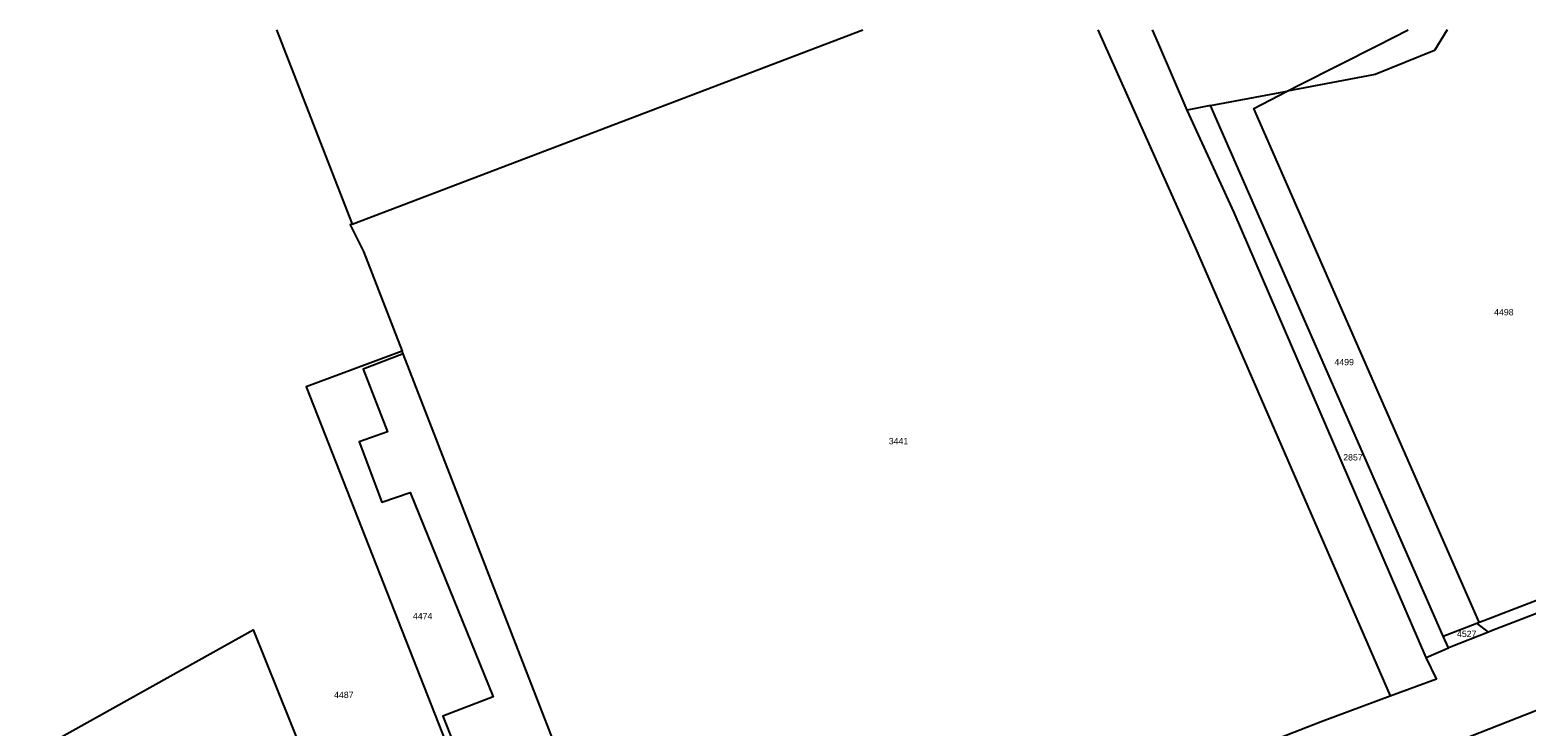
# Model space of a CAD drawing. Header units: metres. Extents: x 174165 to 174891, y 461922 to 462936.
# Tile 16 of 23: x 174167 to 174406, y 462822 to 462933. Entities that reach past the tile are written whole.
import ezdxf

# ---------------------------------------------------------------- set-up
doc = ezdxf.new("R2010")
doc.units = ezdxf.units.M
doc.layers.add('B-XX-KG-GRENS_PERCEEL-G', color=213, linetype='Continuous')
doc.layers.add('B-XX-KG-GRENS_PERCEEL-T20', color=213, linetype='Continuous')
doc.styles.add('NLCS-ISO-M500-T20', font='NLCS-ISO.ttf', dxfattribs={"height": 1})

msp = doc.modelspace()

# ---------------------------------------------------------------- linework, layer by layer
at = {"layer": 'B-XX-KG-GRENS_PERCEEL-G', "lineweight": -3, "flags": 128}
for points in [[(174206.78, 462932.81), (174218.83, 462901.84)], [(174218.83, 462901.84), (174300.27, 462932.81)], [(174337.75, 462932.81), (174353.3, 462898), (174384.37, 462826.65)], [(174352, 462920.03), (174347.41, 462930.67), (174346.47, 462932.81)], [(174393.45, 462932.81), (174391.42, 462929.51), (174381.96, 462925.72), (174367.92, 462923.06)], [(174367.92, 462923.06), (174369.89, 462924.08), (174382.32, 462930.35), (174387.25, 462932.81)], [(174355.7, 462920.74), (174366.84, 462922.85), (174367.92, 462923.06)], [(174398.57, 462838.4), (174380.75, 462878.94), (174362.61, 462920.31), (174367.92, 462923.06)], [(174355.7, 462920.74), (174352, 462920.03)], [(174390.12, 462832.78), (174359.48, 462903.7), (174352, 462920.03)], [(174392.81, 462836.18), (174355.7, 462920.74)], [(174218.83, 462901.84), (174218.53, 462901.73), (174220.66, 462897.47)], [(174220.66, 462897.47), (174226.83, 462881.6)], [(174556.79, 462897.56), (174538.84, 462890.68), (174503.33, 462876.92), (174406.72, 462839.44), (174400.53, 462837.03), (174400.01, 462836.82)], [(174393.93, 462818.97), (174410.82, 462825.62), (174475.75, 462850.92), (174520.65, 462868.34), (174557.24, 462882.64), (174569.51, 462887.28), (174576.06, 462892.41)], [(174226.83, 462881.6), (174211.5, 462875.92), (174234.44, 462817.64)], [(174227, 462881.16), (174220.61, 462878.74), (174224.47, 462868.73), (174219.99, 462867.18), (174223.6, 462857.55), (174228.08, 462859.1), (174241.35, 462826.49), (174233.28, 462823.43), (174240.64, 462804.99), (174248.97, 462808.19), (174250.57, 462804.24)], [(174227, 462881.16), (174226.83, 462881.6)], [(174255.91, 462806.74), (174227, 462881.16)], [(174398.57, 462838.4), (174399.3, 462838.68), (174442.18, 462855.19)], [(174167.47, 462817.3), (174203.04, 462837.19), (174212.92, 462812.76)], [(174392.81, 462836.18), (174398.16, 462838.24)], [(174400.01, 462836.82), (174393.79, 462834.4), (174393.63, 462834.33)], [(174398.16, 462838.24), (174398.43, 462838.34), (174398.57, 462838.4)], [(174400.01, 462836.82), (174398.16, 462838.24)], [(174390.12, 462832.78), (174393.63, 462834.33)], [(174393.63, 462834.33), (174392.81, 462836.18)], [(174384.37, 462826.65), (174391.75, 462829.39), (174390.12, 462832.78)], [(174267.49, 462782.06), (174341.36, 462810.11), (174373.36, 462822.56), (174384.37, 462826.65)]]:
    msp.add_lwpolyline(points, dxfattribs=at)

# ---------------------------------------------------------------- texts
at = {"layer": 'B-XX-KG-GRENS_PERCEEL-T20', "lineweight": -3, "char_height": 1, "width": 6, "attachment_point": 5, "style": 'NLCS-ISO-M500-T20'}
for s, insert in [('{\\fArial|b0|i0;4498}', (174402.48, 462887.81)), ('{\\fArial|b0|i0;4499}', (174377.02, 462879.86)), ('{\\fArial|b0|i0;3441}', (174305.96, 462867.26)), ('{\\fArial|b0|i0;2857}', (174378.42, 462864.68)), ('{\\fArial|b0|i0;4474}', (174230.09, 462839.39)), ('{\\fArial|b0|i0;4527}', (174396.56, 462836.54)), ('{\\fArial|b0|i0;4487}', (174217.52, 462826.82))]:
    msp.add_mtext(s, dxfattribs=dict(at, insert=insert))

doc.saveas('drawing.dxf')
